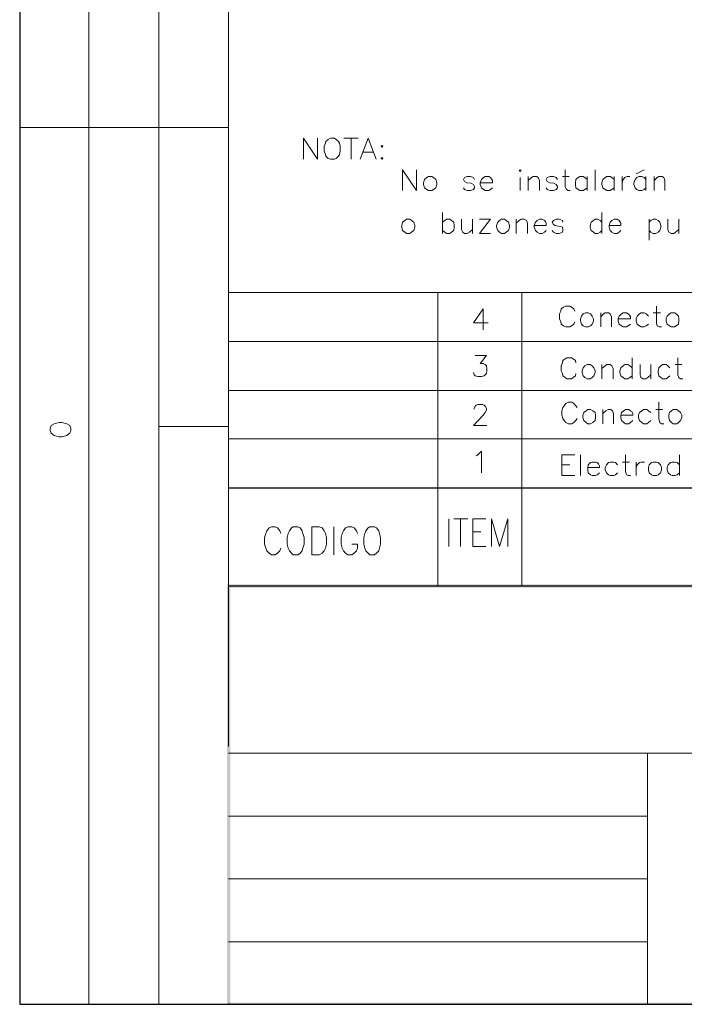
# Model space of a CAD drawing. Header units: millimetres. Extents: x 8 to 202, y 3 to 294.
# Tile 1 of 10: x 8 to 58, y 3 to 77. Entities that reach past the tile are written whole.
import ezdxf

# ---------------------------------------------------------------- set-up
doc = ezdxf.new("R2010")
doc.units = ezdxf.units.MM
doc.layers.add('DGE_CONTORNOS', color=7, linetype='Continuous', lineweight=0)
doc.layers.add('DGE_RELLENO', color=7, linetype='Continuous', lineweight=0)

msp = doc.modelspace()

# ---------------------------------------------------------------- hatches: boundary and pattern name
at = {"layer": 'DGE_RELLENO', "true_color": 0x000000}
for points in [[(23.4527, 34.8263), (23.7067, 34.5723), (201.9723, 34.8263)], [(23.4527, 3.2456), (23.7067, 34.5723), (23.4527, 34.8263)], [(23.7067, 34.5723), (201.9723, 34.8263), (201.8453, 34.5723)], [(23.7067, 3.3726), (23.4527, 3.2456), (23.7067, 34.5723)], [(23.5797, 3.2456), (23.7067, 3.3726), (23.4527, 3.2456)], [(201.9723, 3.2456), (201.8453, 3.3726), (23.5797, 3.2456)], [(201.8453, 3.3726), (23.5797, 3.2456), (23.7067, 3.3726)]]:
    msp.add_hatch(color=7, dxfattribs=at).paths.add_polyline_path(points, flags=0)

# ---------------------------------------------------------------- linework, layer by layer
at = {"layer": 'DGE_CONTORNOS', "lineweight": 25}
for points in [[(7.874, 293.9063), (7.874, 3.2456)], [(23.5797, 42.0653), (201.9723, 42.0653)], [(23.5797, 34.6993), (201.9723, 34.6993)], [(7.874, 3.2456), (201.9723, 3.2456)]]:
    msp.add_lwpolyline(points, dxfattribs=at)
at = {"layer": 'DGE_CONTORNOS', "lineweight": 5}
for points in [[(13.081, 293.9063), (13.081, 22.6343)], [(18.3303, 293.9063), (18.3303, 22.6343)], [(23.5797, 293.9063), (23.5797, 22.6343)], [(7.874, 69.1587), (23.5797, 69.1587)], [(13.081, 69.1587), (13.081, 24.2006)], [(23.5797, 56.755), (201.9723, 56.755)], [(39.3277, 56.755), (39.3277, 34.6993)], [(45.6353, 56.755), (45.6353, 34.6993)], [(23.5797, 53.072), (201.9723, 53.072)], [(23.5797, 49.389), (201.9723, 49.389)], [(23.5797, 46.6797), (18.3303, 46.6797)], [(23.5797, 45.7484), (201.9723, 45.7484)], [(13.081, 34.6993), (13.081, 3.2456)], [(18.3303, 34.6993), (18.3303, 3.2456)], [(55.0757, 17.3849), (55.118, 17.3849)], [(55.0757, 12.6859), (55.118, 12.6859)], [(55.0757, 7.9446), (55.118, 7.9446)]]:
    msp.add_lwpolyline(points, dxfattribs=at)
at = {"layer": 'DGE_CONTORNOS', "lineweight": 13}
for points in [[(29.21, 66.788), (29.21, 68.3544), (30.2683, 66.788), (30.2683, 68.3544)], [(31.242, 68.3544), (31.0727, 68.2697), (30.9033, 68.1004), (30.861, 67.9734), (30.7763, 67.7617), (30.7763, 67.3807), (30.861, 67.1267), (30.9033, 66.9997), (31.0727, 66.8304), (31.242, 66.788), (31.5383, 66.788), (31.6653, 66.8304), (31.8347, 66.9997), (31.9193, 67.1267), (31.9617, 67.3807), (31.9617, 67.7617), (31.9193, 67.9734), (31.8347, 68.1004), (31.6653, 68.2697), (31.5383, 68.3544), (31.242, 68.3544)], [(32.258, 68.3544), (33.3163, 68.3544)], [(32.8083, 68.3544), (32.8083, 66.788)], [(33.4857, 66.788), (34.0783, 68.3544), (34.671, 66.788)], [(35.1367, 67.804), (35.179, 67.7617), (35.1367, 67.677), (35.052, 67.7617), (35.1367, 67.804)], [(33.6973, 67.296), (34.4593, 67.296)], [(35.1367, 66.915), (35.179, 66.8304), (35.1367, 66.788), (35.052, 66.8304), (35.1367, 66.915)], [(36.6607, 64.4174), (36.6607, 65.9837), (37.719, 64.4174), (37.719, 65.9837)], [(45.4237, 65.9414), (45.5083, 65.9837), (45.593, 65.9414), (45.5083, 65.8567), (45.4237, 65.9414)], [(48.895, 65.9837), (48.895, 64.7137), (48.9797, 64.502), (49.1067, 64.4174), (49.276, 64.4174)], [(51.1387, 65.9837), (51.1387, 64.4174)], [(54.229, 65.6874), (54.8217, 65.9837)], [(38.608, 65.4757), (38.481, 65.391), (38.3117, 65.264), (38.227, 65.01), (38.227, 64.883), (38.3117, 64.629), (38.481, 64.502), (38.608, 64.4174), (38.862, 64.4174), (38.989, 64.502), (39.1583, 64.629), (39.243, 64.883), (39.243, 65.01), (39.1583, 65.264), (38.989, 65.391), (38.862, 65.4757), (38.608, 65.4757)], [(42.0793, 65.264), (41.9947, 65.391), (41.783, 65.4757), (41.529, 65.4757), (41.3173, 65.391), (41.2327, 65.264), (41.3173, 65.0947), (41.4867, 65.01), (41.8253, 64.9677), (41.9947, 64.883), (42.0793, 64.7137), (42.0793, 64.629), (41.9947, 64.502), (41.783, 64.4174), (41.529, 64.4174), (41.3173, 64.502), (41.2327, 64.629)], [(42.5027, 65.01), (43.434, 65.01), (43.434, 65.1794), (43.3493, 65.3064), (43.2647, 65.391), (43.1377, 65.4757), (42.8837, 65.4757), (42.7567, 65.391), (42.5873, 65.264), (42.5027, 65.01), (42.5027, 64.883), (42.5873, 64.629), (42.7567, 64.502), (42.8837, 64.4174), (43.1377, 64.4174), (43.2647, 64.502), (43.434, 64.629)], [(45.5083, 65.391), (45.5083, 64.4174)], [(46.101, 65.4757), (46.101, 64.4174)], [(46.101, 65.1794), (46.355, 65.391), (46.482, 65.4757), (46.736, 65.4757), (46.863, 65.391), (46.9477, 65.1794), (46.9477, 64.4174)], [(48.3023, 65.264), (48.2177, 65.391), (48.006, 65.4757), (47.752, 65.4757), (47.5403, 65.391), (47.4557, 65.264), (47.5403, 65.0947), (47.7097, 65.01), (48.0483, 64.9677), (48.2177, 64.883), (48.3023, 64.7137), (48.3023, 64.629), (48.2177, 64.502), (48.006, 64.4174), (47.752, 64.4174), (47.5403, 64.502), (47.4557, 64.629)], [(48.6833, 65.4757), (49.1913, 65.4757)], [(50.546, 65.264), (50.3767, 65.391), (50.2497, 65.4757), (49.9957, 65.4757), (49.8687, 65.391), (49.6993, 65.264), (49.657, 65.01), (49.657, 64.883), (49.6993, 64.629), (49.8687, 64.502), (49.9957, 64.4174), (50.2497, 64.4174), (50.3767, 64.502), (50.546, 64.629)], [(50.546, 65.4757), (50.546, 64.4174)], [(52.578, 65.264), (52.4087, 65.391), (52.2817, 65.4757), (52.0277, 65.4757), (51.9007, 65.391), (51.7313, 65.264), (51.6467, 65.01), (51.6467, 64.883), (51.7313, 64.629), (51.9007, 64.502), (52.0277, 64.4174), (52.2817, 64.4174), (52.4087, 64.502), (52.578, 64.629)], [(52.578, 65.4757), (52.578, 64.4174)], [(53.1707, 65.4757), (53.1707, 64.4174)], [(53.1707, 65.01), (53.2553, 65.264), (53.3823, 65.391), (53.5517, 65.4757), (53.7633, 65.4757)], [(54.9487, 65.264), (54.8217, 65.391), (54.6523, 65.4757), (54.4407, 65.4757), (54.2713, 65.391), (54.1443, 65.264), (54.0597, 65.01), (54.0597, 64.883), (54.1443, 64.629), (54.2713, 64.502), (54.4407, 64.4174), (54.6523, 64.4174), (54.8217, 64.502), (54.9487, 64.629)], [(54.9487, 65.4757), (54.9487, 64.4174)], [(55.5837, 65.4757), (55.5837, 64.4174)], [(55.5837, 65.1794), (55.7953, 65.391), (55.9223, 65.4757), (56.1763, 65.4757), (56.3033, 65.391), (56.388, 65.1794), (56.388, 64.4174)], [(36.957, 62.2584), (36.83, 62.1737), (36.6607, 62.0467), (36.6183, 61.7927), (36.6183, 61.6657), (36.6607, 61.4117), (36.83, 61.2847), (36.957, 61.2), (37.211, 61.2), (37.338, 61.2847), (37.5073, 61.4117), (37.592, 61.6657), (37.592, 61.7927), (37.5073, 62.0467), (37.338, 62.1737), (37.211, 62.2584), (36.957, 62.2584)], [(39.6663, 62.7664), (39.6663, 61.2)], [(39.6663, 62.0467), (39.8357, 62.1737), (39.9627, 62.2584), (40.2167, 62.2584), (40.3437, 62.1737), (40.513, 62.0467), (40.5553, 61.7927), (40.5553, 61.6657), (40.513, 61.4117), (40.3437, 61.2847), (40.2167, 61.2), (39.9627, 61.2), (39.8357, 61.2847), (39.6663, 61.4117)], [(41.1057, 62.2584), (41.1057, 61.4964), (41.1903, 61.2847), (41.3173, 61.2), (41.529, 61.2), (41.6983, 61.2847), (41.91, 61.4964)], [(41.91, 62.2584), (41.91, 61.2)], [(42.4603, 61.2), (43.2647, 62.2584), (42.4603, 62.2584)], [(44.1113, 62.2584), (43.942, 62.1737), (43.815, 62.0467), (43.7303, 61.7927), (43.7303, 61.6657), (43.815, 61.4117), (43.942, 61.2847), (44.1113, 61.2), (44.323, 61.2), (44.45, 61.2847), (44.6193, 61.4117), (44.704, 61.6657), (44.704, 61.7927), (44.6193, 62.0467), (44.45, 62.1737), (44.323, 62.2584), (44.1113, 62.2584)], [(45.212, 62.2584), (45.212, 61.2)], [(45.212, 61.962), (45.4237, 62.1737), (45.593, 62.2584), (45.8047, 62.2584), (45.974, 62.1737), (46.0587, 61.962), (46.0587, 61.2)], [(46.5667, 61.7927), (47.4557, 61.7927), (47.4557, 61.962), (47.4133, 62.089), (47.3287, 62.1737), (47.1593, 62.2584), (46.9477, 62.2584), (46.7783, 62.1737), (46.6513, 62.0467), (46.5667, 61.7927), (46.5667, 61.6657), (46.6513, 61.4117), (46.7783, 61.2847), (46.9477, 61.2), (47.1593, 61.2), (47.3287, 61.2847), (47.4557, 61.4117)], [(48.7257, 62.0467), (48.6833, 62.1737), (48.4293, 62.2584), (48.2177, 62.2584), (48.006, 62.1737), (47.9213, 62.0467), (48.006, 61.8774), (48.133, 61.7927), (48.514, 61.708), (48.6833, 61.6657), (48.7257, 61.4964), (48.7257, 61.4117), (48.6833, 61.2847), (48.4293, 61.2), (48.2177, 61.2), (48.006, 61.2847), (47.9213, 61.4117)], [(51.6467, 62.0467), (51.5197, 62.1737), (51.3503, 62.2584), (51.1387, 62.2584), (51.0117, 62.1737), (50.8423, 62.0467), (50.7577, 61.7927), (50.7577, 61.6657), (50.8423, 61.4117), (51.0117, 61.2847), (51.1387, 61.2), (51.3503, 61.2), (51.5197, 61.2847), (51.6467, 61.4117)], [(51.6467, 62.7664), (51.6467, 61.2)], [(52.197, 61.7927), (53.086, 61.7927), (53.086, 61.962), (53.0013, 62.089), (52.959, 62.1737), (52.7897, 62.2584), (52.578, 62.2584), (52.4087, 62.1737), (52.2817, 62.0467), (52.197, 61.7927), (52.197, 61.6657), (52.2817, 61.4117), (52.4087, 61.2847), (52.578, 61.2), (52.7897, 61.2), (52.959, 61.2847), (53.086, 61.4117)], [(55.2027, 62.2584), (55.2027, 60.692)], [(55.2027, 62.0467), (55.3297, 62.1737), (55.499, 62.2584), (55.7107, 62.2584), (55.88, 62.1737), (56.007, 62.0467), (56.0917, 61.7927), (56.0917, 61.6657), (56.007, 61.4117), (55.88, 61.2847), (55.7107, 61.2), (55.499, 61.2), (55.3297, 61.2847), (55.2027, 61.4117)], [(56.5997, 62.2584), (56.5997, 61.4964), (56.6843, 61.2847), (56.8537, 61.2), (57.0653, 61.2), (57.1923, 61.2847), (57.4463, 61.4964)], [(57.4463, 62.2584), (57.4463, 61.2)], [(42.4603, 61.2), (43.2647, 61.2)], [(42.7143, 55.5274), (41.9947, 54.469), (43.0953, 54.469)], [(42.7143, 55.5274), (42.7143, 53.961)], [(49.6147, 55.358), (49.53, 55.5274), (49.3607, 55.6544), (49.2337, 55.739), (48.9373, 55.739), (48.768, 55.6544), (48.5987, 55.5274), (48.5563, 55.358), (48.4717, 55.1464), (48.4717, 54.7654), (48.5563, 54.5537), (48.5987, 54.3844), (48.768, 54.2574), (48.9373, 54.1727), (49.2337, 54.1727), (49.3607, 54.2574), (49.53, 54.3844), (49.6147, 54.5537)], [(55.753, 55.739), (55.753, 54.469), (55.7953, 54.2574), (55.9647, 54.1727), (56.134, 54.1727)], [(50.419, 55.231), (50.2497, 55.1464), (50.1227, 54.977), (50.038, 54.7654), (50.038, 54.596), (50.1227, 54.3844), (50.2497, 54.2574), (50.419, 54.1727), (50.6307, 54.1727), (50.8, 54.2574), (50.927, 54.3844), (51.0117, 54.596), (51.0117, 54.7654), (50.927, 54.977), (50.8, 55.1464), (50.6307, 55.231), (50.419, 55.231)], [(51.562, 55.231), (51.562, 54.1727)], [(51.562, 54.9347), (51.7737, 55.1464), (51.9007, 55.231), (52.1547, 55.231), (52.2817, 55.1464), (52.3663, 54.9347), (52.3663, 54.1727)], [(52.8743, 54.7654), (53.8057, 54.7654), (53.8057, 54.9347), (53.721, 55.0617), (53.6363, 55.1464), (53.5093, 55.231), (53.2553, 55.231), (53.1283, 55.1464), (52.959, 54.977), (52.8743, 54.7654), (52.8743, 54.596), (52.959, 54.3844), (53.1283, 54.2574), (53.2553, 54.1727), (53.5093, 54.1727), (53.6363, 54.2574), (53.8057, 54.3844)], [(55.1603, 54.977), (54.991, 55.1464), (54.8217, 55.231), (54.61, 55.231), (54.483, 55.1464), (54.3137, 54.977), (54.229, 54.7654), (54.229, 54.596), (54.3137, 54.3844), (54.483, 54.2574), (54.61, 54.1727), (54.8217, 54.1727), (54.991, 54.2574), (55.1603, 54.3844)], [(55.499, 55.231), (56.0493, 55.231)], [(56.8537, 55.231), (56.7267, 55.1464), (56.5573, 54.977), (56.4727, 54.7654), (56.4727, 54.596), (56.5573, 54.3844), (56.7267, 54.2574), (56.8537, 54.1727), (57.1077, 54.1727), (57.2347, 54.2574), (57.404, 54.3844), (57.4463, 54.596), (57.4463, 54.7654), (57.404, 54.977), (57.2347, 55.1464), (57.1077, 55.231), (56.8537, 55.231)], [(42.1217, 52.0137), (42.9683, 52.0137), (42.5027, 51.421), (42.7143, 51.421), (42.8837, 51.3364), (42.9683, 51.2517), (43.0107, 51.04), (43.0107, 50.8707), (42.9683, 50.659), (42.799, 50.4897), (42.5873, 50.4474), (42.3333, 50.4474), (42.1217, 50.4897), (42.037, 50.5744), (41.9947, 50.7437)], [(49.6993, 51.4634), (49.657, 51.6327), (49.4877, 51.7597), (49.3607, 51.8444), (49.022, 51.8444), (48.895, 51.7597), (48.7257, 51.6327), (48.6833, 51.4634), (48.5987, 51.2517), (48.5987, 50.8707), (48.6833, 50.659), (48.7257, 50.4897), (48.895, 50.3627), (49.022, 50.278), (49.3607, 50.278), (49.4877, 50.3627), (49.657, 50.4897), (49.6993, 50.659)], [(53.9327, 51.8444), (53.9327, 50.278)], [(57.3617, 51.8444), (57.3617, 50.5744), (57.4463, 50.3627), (57.5733, 50.278), (57.7427, 50.278)], [(50.546, 51.3364), (50.3767, 51.2517), (50.2497, 51.0824), (50.165, 50.8707), (50.165, 50.7437), (50.2497, 50.4897), (50.3767, 50.3627), (50.546, 50.278), (50.7577, 50.278), (50.927, 50.3627), (51.054, 50.4897), (51.1387, 50.7437), (51.1387, 50.8707), (51.054, 51.0824), (50.927, 51.2517), (50.7577, 51.3364), (50.546, 51.3364)], [(51.6467, 51.3364), (51.6467, 50.278)], [(51.6467, 51.04), (51.9007, 51.2517), (52.0277, 51.3364), (52.2817, 51.3364), (52.4087, 51.2517), (52.4933, 51.04), (52.4933, 50.278)], [(53.9327, 51.0824), (53.7633, 51.2517), (53.594, 51.3364), (53.3823, 51.3364), (53.2553, 51.2517), (53.086, 51.0824), (53.0013, 50.8707), (53.0013, 50.7437), (53.086, 50.4897), (53.2553, 50.3627), (53.3823, 50.278), (53.594, 50.278), (53.7633, 50.3627), (53.9327, 50.4897)], [(54.5253, 51.3364), (54.5253, 50.5744), (54.5677, 50.3627), (54.737, 50.278), (54.9487, 50.278), (55.118, 50.3627), (55.3297, 50.5744)], [(55.3297, 51.3364), (55.3297, 50.278)], [(56.769, 51.0824), (56.5997, 51.2517), (56.4727, 51.3364), (56.2187, 51.3364), (56.0917, 51.2517), (55.9223, 51.0824), (55.88, 50.8707), (55.88, 50.7437), (55.9223, 50.4897), (56.0917, 50.3627), (56.2187, 50.278), (56.4727, 50.278), (56.5997, 50.3627), (56.769, 50.4897)], [(57.15, 51.3364), (57.658, 51.3364)], [(42.037, 47.992), (42.037, 48.0344), (42.1217, 48.2037), (42.2063, 48.2884), (42.3333, 48.3307), (42.672, 48.3307), (42.799, 48.2884), (42.8837, 48.2037), (42.9683, 48.0344), (42.9683, 47.9074), (42.8837, 47.738), (42.7143, 47.5264), (41.9947, 46.7644), (43.0107, 46.7644)], [(49.784, 48.119), (49.6993, 48.246), (49.53, 48.4154), (49.403, 48.5), (49.1067, 48.5), (48.9373, 48.4154), (48.8103, 48.246), (48.7257, 48.119), (48.641, 47.865), (48.641, 47.5264), (48.7257, 47.2724), (48.8103, 47.1454), (48.9373, 46.976), (49.1067, 46.8914), (49.403, 46.8914), (49.53, 46.976), (49.6993, 47.1454), (49.784, 47.2724)], [(55.9223, 48.5), (55.9223, 47.23), (56.007, 46.976), (56.134, 46.8914), (56.3033, 46.8914)], [(50.5883, 47.9497), (50.4613, 47.865), (50.292, 47.738), (50.2073, 47.5264), (50.2073, 47.357), (50.292, 47.1454), (50.4613, 46.976), (50.5883, 46.8914), (50.8, 46.8914), (50.9693, 46.976), (51.1387, 47.1454), (51.181, 47.357), (51.181, 47.5264), (51.1387, 47.738), (50.9693, 47.865), (50.8, 47.9497), (50.5883, 47.9497)], [(51.7313, 47.9497), (51.7313, 46.8914)], [(51.7313, 47.6534), (51.943, 47.865), (52.1123, 47.9497), (52.324, 47.9497), (52.451, 47.865), (52.5357, 47.6534), (52.5357, 46.8914)], [(53.086, 47.5264), (53.975, 47.5264), (53.975, 47.6534), (53.8903, 47.8227), (53.8057, 47.865), (53.6787, 47.9497), (53.4247, 47.9497), (53.2977, 47.865), (53.1283, 47.738), (53.086, 47.5264), (53.086, 47.357), (53.1283, 47.1454), (53.2977, 46.976), (53.4247, 46.8914), (53.6787, 46.8914), (53.8057, 46.976), (53.975, 47.1454)], [(55.3297, 47.738), (55.1603, 47.865), (55.0333, 47.9497), (54.7793, 47.9497), (54.6523, 47.865), (54.483, 47.738), (54.3983, 47.5264), (54.3983, 47.357), (54.483, 47.1454), (54.6523, 46.976), (54.7793, 46.8914), (55.0333, 46.8914), (55.1603, 46.976), (55.3297, 47.1454)], [(55.7107, 47.9497), (56.2187, 47.9497)], [(57.023, 47.9497), (56.896, 47.865), (56.7267, 47.738), (56.6843, 47.5264), (56.6843, 47.357), (56.7267, 47.1454), (56.896, 46.976), (57.023, 46.8914), (57.277, 46.8914), (57.404, 46.976), (57.5733, 47.1454), (57.658, 47.357), (57.658, 47.5264), (57.5733, 47.738), (57.404, 47.865), (57.277, 47.9497), (57.023, 47.9497)], [(10.16, 46.3834), (10.2447, 46.1717), (10.4563, 46.0024), (10.8373, 45.9177), (11.049, 45.9177), (11.43, 46.0024), (11.6417, 46.1717), (11.7263, 46.3834), (11.7263, 46.5527), (11.6417, 46.7644), (11.43, 46.8914), (11.049, 46.976), (10.8373, 46.976), (10.4563, 46.8914), (10.2447, 46.7644), (10.16, 46.5527), (10.16, 46.3834)], [(42.2063, 44.4784), (42.3333, 44.563), (42.5873, 44.817), (42.5873, 43.2084)], [(48.641, 42.9967), (48.641, 44.563), (49.6147, 44.563)], [(50.038, 44.563), (50.038, 42.9967)], [(53.4247, 44.563), (53.4247, 43.293), (53.5093, 43.039), (53.6363, 42.9967), (53.8057, 42.9967)], [(57.4887, 44.563), (57.4887, 42.9967)], [(48.641, 43.801), (49.2337, 43.801)], [(50.5883, 43.5894), (51.4773, 43.5894), (51.4773, 43.7164), (51.3927, 43.8857), (51.308, 43.9704), (51.181, 44.0127), (50.927, 44.0127), (50.8, 43.9704), (50.6307, 43.801), (50.5883, 43.5894), (50.5883, 43.42), (50.6307, 43.2084), (50.8, 43.039), (50.927, 42.9967), (51.181, 42.9967), (51.308, 43.039), (51.4773, 43.2084)], [(52.832, 43.801), (52.6627, 43.9704), (52.5357, 44.0127), (52.2817, 44.0127), (52.1547, 43.9704), (51.9853, 43.801), (51.9007, 43.5894), (51.9007, 43.42), (51.9853, 43.2084), (52.1547, 43.039), (52.2817, 42.9967), (52.5357, 42.9967), (52.6627, 43.039), (52.832, 43.2084)], [(53.213, 44.0127), (53.721, 44.0127)], [(54.229, 44.0127), (54.229, 42.9967)], [(54.229, 43.5894), (54.3137, 43.801), (54.483, 43.9704), (54.61, 44.0127), (54.864, 44.0127)], [(55.499, 44.0127), (55.372, 43.9704), (55.2027, 43.801), (55.1603, 43.5894), (55.1603, 43.42), (55.2027, 43.2084), (55.372, 43.039), (55.499, 42.9967), (55.753, 42.9967), (55.88, 43.039), (56.0493, 43.2084), (56.134, 43.42), (56.134, 43.5894), (56.0493, 43.801), (55.88, 43.9704), (55.753, 44.0127), (55.499, 44.0127)], [(57.4887, 43.801), (57.3193, 43.9704), (57.15, 44.0127), (56.9383, 44.0127), (56.8113, 43.9704), (56.642, 43.801), (56.5573, 43.5894), (56.5573, 43.42), (56.642, 43.2084), (56.8113, 43.039), (56.9383, 42.9967), (57.15, 42.9967), (57.3193, 43.039), (57.4887, 43.2084)], [(48.641, 42.9967), (49.6147, 42.9967)], [(40.132, 39.7369), (40.132, 37.6626)], [(40.513, 39.7369), (41.5713, 39.7369)], [(41.021, 39.7369), (41.021, 37.6626)], [(41.9523, 37.6626), (41.9523, 39.7369), (42.926, 39.7369)], [(43.3493, 37.6626), (43.3493, 39.7369), (43.942, 37.6626), (44.577, 39.7369), (44.577, 37.6626)], [(27.5167, 38.6363), (27.432, 38.848), (27.2627, 39.0596), (27.0933, 39.1443), (26.797, 39.1443), (26.6277, 39.0596), (26.4583, 38.848), (26.3737, 38.6363), (26.289, 38.34), (26.289, 37.832), (26.3737, 37.5356), (26.4583, 37.3239), (26.6277, 37.1546), (26.797, 37.0276), (27.0933, 37.0276), (27.2627, 37.1546), (27.432, 37.3239), (27.5167, 37.5356)], [(28.448, 39.1443), (28.321, 39.0596), (28.1517, 38.848), (28.067, 38.6363), (27.9823, 38.34), (27.9823, 37.832), (28.067, 37.5356), (28.1517, 37.3239), (28.321, 37.1546), (28.448, 37.0276), (28.7867, 37.0276), (28.956, 37.1546), (29.1253, 37.3239), (29.1677, 37.5356), (29.2523, 37.832), (29.2523, 38.34), (29.1677, 38.6363), (29.1253, 38.848), (28.956, 39.0596), (28.7867, 39.1443), (28.448, 39.1443)], [(29.845, 37.0276), (29.845, 39.1443), (30.3953, 39.1443), (30.607, 39.0596), (30.7763, 38.848), (30.861, 38.6363), (30.9457, 38.34), (30.9457, 37.832), (30.861, 37.5356), (30.7763, 37.3239), (30.607, 37.1546), (30.3953, 37.0276), (29.845, 37.0276)], [(31.496, 39.1443), (31.496, 37.0276)], [(33.274, 38.6363), (33.1893, 38.848), (33.02, 39.0596), (32.8507, 39.1443), (32.5543, 39.1443), (32.385, 39.0596), (32.2157, 38.848), (32.131, 38.6363), (32.0463, 38.34), (32.0463, 37.832), (32.131, 37.5356), (32.2157, 37.3239), (32.385, 37.1546), (32.5543, 37.0276), (32.8507, 37.0276), (33.02, 37.1546), (33.1893, 37.3239), (33.274, 37.5356), (33.274, 37.832), (32.8507, 37.832)], [(34.2053, 39.1443), (34.0783, 39.0596), (33.909, 38.848), (33.8243, 38.6363), (33.7397, 38.34), (33.7397, 37.832), (33.8243, 37.5356), (33.909, 37.3239), (34.0783, 37.1546), (34.2053, 37.0276), (34.544, 37.0276), (34.7133, 37.1546), (34.8827, 37.3239), (34.925, 37.5356), (35.0097, 37.832), (35.0097, 38.34), (34.925, 38.6363), (34.8827, 38.848), (34.7133, 39.0596), (34.544, 39.1443), (34.2053, 39.1443)], [(41.9523, 38.7633), (42.545, 38.7633)], [(41.9523, 37.6626), (42.926, 37.6626)], [(55.0757, 22.1263), (55.0757, 3.2456)], [(55.0757, 17.3849), (23.5797, 17.3849)], [(55.0757, 12.6859), (23.5797, 12.6859)], [(55.0757, 7.9446), (23.5797, 7.9446)]]:
    msp.add_lwpolyline(points, dxfattribs=at)
at = {"layer": 'DGE_CONTORNOS', "lineweight": 9}
msp.add_lwpolyline([(23.5797, 22.1263), (201.9723, 22.1263)], dxfattribs=at)

doc.saveas('drawing.dxf')
